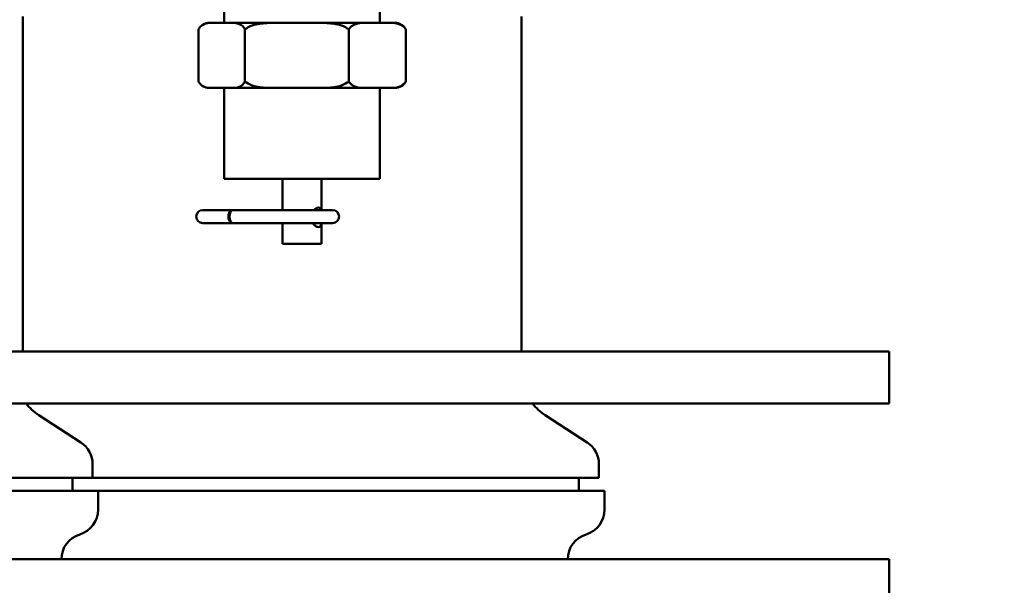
# Model space of a CAD drawing. Header units: inches. Extents: x 0.1 to 33.9, y 0.6 to 21.4.
# Tile 11 of 82: x 8.6 to 12.4, y 7.5 to 9.7. Entities that reach past the tile are written whole.
import ezdxf

# ---------------------------------------------------------------- set-up
doc = ezdxf.new("R2010")
doc.units = ezdxf.units.IN
doc.header["$MEASUREMENT"] = 0
doc.layers.add('Dimension (ANSI)', color=7, linetype='Continuous', lineweight=25)
doc.layers.add('Visible (ANSI)', color=7, linetype='Continuous', lineweight=50)
doc.styles.add('Note Text (ANSI)', font='tahoma.ttf')
doc.dimstyles.new('Default (ANSI)', dxfattribs={"dimtxt": 0.12, "dimasz": 0.098425, "dimexe": 0.125, "dimexo": 0.0625, "dimgap": 0.031496, "dimtad": 0, "dimtih": 1, "dimtoh": 1, "dimrnd": 1e-08, "dimzin": 4, "dimdsep": 46, "dimtxsty": 'Note Text (ANSI)', "dimcen": 0.09, "dimdle": 0.393701, "dimclrd": 256, "dimclre": 256, "dimclrt": 256, "dimadec": 0, "dimazin": 1, "dimtfac": 1, "dimtofl": 0, "dimtmove": 0, "dimatfit": 3, "dimfxl": 1, "dimtolj": 1, "dimtzin": 4, "dimlwd": -1, "dimlwe": -1, "dimarcsym": 0})

# ---------------------------------------------------------------- blocks, each defined once
blk = doc.blocks.new('*D7')
at = {"layer": 'Defpoints', "color": 0, "transparency": 16777216}
for p in [(9.9454, 11.5564), (17.6262, 11.5564), (17.8161, 5.6379)]:
    blk.add_point(p, dxfattribs=at)
at = {"layer": 'Dimension (ANSI)', "transparency": 16777216}
for p, q in [((10.0079, 11.5564), (17.7512, 11.5564)), ((17.6262, 11.4579), (17.6262, 8.6911)), ((17.6262, 5.7363), (17.6262, 8.5031))]:
    blk.add_line(p, q, dxfattribs=at)
for points in [[(17.6098, 11.4579), (17.6426, 11.4579), (17.6262, 11.5564)], [(17.6098, 5.7363), (17.6426, 5.7363), (17.6262, 5.6379)]]:
    blk.add_solid(points, dxfattribs=at)
at = {"layer": 'Dimension (ANSI)', "transparency": 16777216, "insert": (17.4746, 8.6596), "char_height": 0.12, "attachment_point": 1, "style": 'Note Text (ANSI)'}
blk.add_mtext('\\A1;5.92', dxfattribs=at)
blk = doc.blocks.new('*D8')
at = {"layer": 'Defpoints', "color": 0, "transparency": 16777216}
for p in [(9.9454, 11.5564), (18.5, 11.5564), (16.9252, 4.5759)]:
    blk.add_point(p, dxfattribs=at)
at = {"layer": 'Dimension (ANSI)', "transparency": 16777216}
for p, q in [((10.0079, 11.5564), (18.625, 11.5564)), ((18.5, 11.4579), (18.5, 8.1604)), ((18.5, 4.6743), (18.5, 7.9719)), ((16.9877, 4.5759), (18.625, 4.5759))]:
    blk.add_line(p, q, dxfattribs=at)
for points in [[(18.4836, 11.4579), (18.5164, 11.4579), (18.5, 11.5564)], [(18.4836, 4.6743), (18.5164, 4.6743), (18.5, 4.5759)]]:
    blk.add_solid(points, dxfattribs=at)
at = {"layer": 'Dimension (ANSI)', "transparency": 16777216, "insert": (18.3463, 8.1289), "char_height": 0.12, "attachment_point": 1, "style": 'Note Text (ANSI)'}
blk.add_mtext('\\A1;6.98', dxfattribs=at)
blk = doc.blocks.new('*D9')
at = {"layer": 'Defpoints', "color": 0, "transparency": 16777216}
for p in [(4.7284, 11.5564), (7.2481, 11.5564), (9.7063, 2.3583)]:
    blk.add_point(p, dxfattribs=at)
at = {"layer": 'Dimension (ANSI)', "transparency": 16777216}
for p, q in [((7.1856, 11.5564), (4.6034, 11.5564)), ((4.7284, 11.4579), (4.7284, 7.0513)), ((4.7284, 2.4567), (4.7284, 6.8633)), ((9.6438, 2.3583), (4.6034, 2.3583))]:
    blk.add_line(p, q, dxfattribs=at)
for points in [[(4.712, 11.4579), (4.7448, 11.4579), (4.7284, 11.5564)], [(4.712, 2.4567), (4.7448, 2.4567), (4.7284, 2.3583)]]:
    blk.add_solid(points, dxfattribs=at)
at = {"layer": 'Dimension (ANSI)', "transparency": 16777216, "insert": (4.5743, 7.0198), "char_height": 0.12, "attachment_point": 1, "style": 'Note Text (ANSI)'}
blk.add_mtext('\\A1;9.20', dxfattribs=at)

msp = doc.modelspace()

# ---------------------------------------------------------------- linework, layer by layer
at = {"layer": 'Visible (ANSI)'}
for p, q in [((9.3751, 10.1439), (9.3751, 9.6439)), ((9.9751, 10.1439), (9.9751, 9.6439)), ((8.6, 8.3799), (8.6, 9.6689)), ((9.317, 9.6439), (9.3122, 9.6439)), ((9.4141, 9.6439), (9.317, 9.6439)), ((9.5469, 9.6439), (9.4141, 9.6439)), ((9.7629, 9.6439), (9.5469, 9.6439)), ((9.905, 9.6439), (9.7629, 9.6439)), ((10.024, 9.6439), (9.905, 9.6439)), ((10.0381, 9.6439), (10.024, 9.6439)), ((10.52, 8.3799), (10.52, 9.6689)), ((9.2758, 9.6189), (9.2758, 9.4189)), ((9.4552, 9.6189), (9.4552, 9.4189)), ((9.8546, 9.6189), (9.8546, 9.4189)), ((10.0745, 9.6189), (10.0745, 9.4189)), ((9.3122, 9.3939), (9.317, 9.3939)), ((9.4141, 9.3939), (9.317, 9.3939)), ((9.3751, 9.3939), (9.3751, 9.0439)), ((9.4141, 9.3939), (9.5469, 9.3939)), ((9.7629, 9.3939), (9.5469, 9.3939)), ((9.7629, 9.3939), (9.905, 9.3939)), ((10.024, 9.3939), (9.905, 9.3939)), ((9.9751, 9.3939), (9.9751, 9.0439)), ((10.024, 9.3939), (10.0381, 9.3939)), ((9.3751, 9.0439), (9.9751, 9.0439)), ((9.6001, 9.0439), (9.6001, 8.9239)), ((9.7501, 9.0439), (9.7501, 8.9239)), ((9.4053, 8.9239), (9.2927, 8.9239)), ((9.4089, 8.9239), (9.4053, 8.9239)), ((9.7927, 8.9239), (9.4089, 8.9239)), ((9.2927, 8.8739), (9.4053, 8.8739)), ((9.4053, 8.8739), (9.4089, 8.8739)), ((9.4089, 8.8739), (9.7927, 8.8739)), ((9.6001, 8.8739), (9.6001, 8.7939)), ((9.7501, 8.8739), (9.7501, 8.7939)), ((9.6001, 8.7939), (9.7501, 8.7939)), ((7.6014, 8.3799), (8.6459, 8.3799)), ((8.6459, 8.3799), (11.8006, 8.3799)), ((11.8006, 8.3799), (11.9362, 8.3799)), ((11.9362, 8.1799), (11.9362, 8.3799)), ((8.6459, 8.1799), (7.6014, 8.1799)), ((11.8006, 8.1799), (8.6459, 8.1799)), ((11.9362, 8.1799), (11.8006, 8.1799)), ((8.661, 8.1347), (8.8229, 8.0296)), ((10.6111, 8.1347), (10.773, 8.0296)), ((8.8684, 7.8939), (8.8684, 7.9457)), ((10.8185, 7.8939), (10.8185, 7.9457)), ((6.3514, 7.8939), (8.8684, 7.8939)), ((8.7912, 7.8439), (8.7912, 7.8939)), ((8.8684, 7.8939), (10.8185, 7.8939)), ((10.7414, 7.8439), (10.7414, 7.8939)), ((8.8894, 7.8439), (6.3304, 7.8439)), ((8.8894, 7.7711), (8.8894, 7.8439)), ((10.8395, 7.8439), (8.8894, 7.8439)), ((10.8395, 7.7711), (10.8395, 7.8439)), ((7.6014, 7.5799), (8.6459, 7.5799)), ((8.6459, 7.5799), (11.8006, 7.5799)), ((11.8006, 7.5799), (11.9362, 7.5799)), ((11.9362, 7.5799), (11.9362, 7.3799))]:
    msp.add_line(p, q, dxfattribs=at)
for centre, radius, start, end in [((9.3187, 9.5943), 0.05, 97.4228, 128.4979), ((10.0316, 9.5943), 0.05, 51.5021, 82.5772), ((9.3187, 9.4435), 0.05, 231.5021, 262.5772), ((10.0316, 9.4435), 0.05, 277.4228, 308.4979), ((9.2927, 8.8989), 0.025, 90, 270), ((9.7927, 8.8989), 0.025, 270, 90), ((8.7699, 8.3025), 0.2, 217.8035, 237), ((10.72, 8.3025), 0.2, 217.8035, 237), ((8.7684, 7.9457), 0.1, 0, 57), ((10.7185, 7.9457), 0.1, 0, 57), ((8.7894, 7.7711), 0.1, 287.0077, 0), ((10.7395, 7.7711), 0.1, 287.0077, 0), ((8.8479, 7.5799), 0.1, 107.0077, 180), ((10.798, 7.5799), 0.1, 107.0077, 180)]:
    msp.add_arc(centre, radius, start, end, dxfattribs=at)
for centre, major_axis, ratio, start_param, end_param in [((9.4053, 8.8989), (0, 0.025), 0.549762, 6.147619, 9.560345), ((9.4089, 8.8989), (0, -0.025), 0.5351, 3.141593, 6.283185)]:
    msp.add_ellipse(centre, major_axis=major_axis, ratio=ratio, start_param=start_param, end_param=end_param, dxfattribs=at)
for points, knots in [([(9.317, 9.6439), (9.3085, 9.6431), (9.2996, 9.6411), (9.2874, 9.6337), (9.2821, 9.6291), (9.2774, 9.6218), (9.2766, 9.6204), (9.2758, 9.6189)], [0.2587738, 0.2587738, 0.2587738, 0.2587738, 0.3929433, 0.3929433, 0.4732626, 0.4732626, 0.4896631, 0.4896631, 0.4896631, 0.4896631]), ([(9.4552, 9.6189), (9.4545, 9.6204), (9.4536, 9.6218), (9.449, 9.6291), (9.4437, 9.6337), (9.4315, 9.6411), (9.4226, 9.6431), (9.4141, 9.6439)], [1.7421001, 1.7421001, 1.7421001, 1.7421001, 1.7585005, 1.7585005, 1.8388199, 1.8388199, 1.9729893, 1.9729893, 1.9729893, 1.9729893]), ([(9.5469, 9.6439), (9.5279, 9.6431), (9.508, 9.6411), (9.4809, 9.6337), (9.4692, 9.6291), (9.4588, 9.6218), (9.457, 9.6204), (9.4552, 9.6189)], [0.2587738, 0.2587738, 0.2587738, 0.2587738, 0.3929433, 0.3929433, 0.4732626, 0.4732626, 0.4896631, 0.4896631, 0.4896631, 0.4896631]), ([(9.8546, 9.6189), (9.8528, 9.6204), (9.851, 9.6218), (9.8406, 9.6291), (9.8289, 9.6337), (9.8018, 9.6411), (9.7819, 9.6431), (9.7629, 9.6439)], [1.7421001, 1.7421001, 1.7421001, 1.7421001, 1.7585005, 1.7585005, 1.8388199, 1.8388199, 1.9729893, 1.9729893, 1.9729893, 1.9729893]), ([(9.905, 9.6439), (9.8946, 9.6431), (9.8836, 9.6411), (9.8687, 9.6337), (9.8622, 9.6291), (9.8565, 9.6218), (9.8555, 9.6204), (9.8546, 9.6189)], [0.2587738, 0.2587738, 0.2587738, 0.2587738, 0.3929433, 0.3929433, 0.4732626, 0.4732626, 0.4896631, 0.4896631, 0.4896631, 0.4896631]), ([(10.0745, 9.6189), (10.0735, 9.6204), (10.0725, 9.6218), (10.0668, 9.6291), (10.0603, 9.6337), (10.0454, 9.6411), (10.0345, 9.6431), (10.024, 9.6439)], [1.7421001, 1.7421001, 1.7421001, 1.7421001, 1.7585005, 1.7585005, 1.8388199, 1.8388199, 1.9729893, 1.9729893, 1.9729893, 1.9729893]), ([(10.0627, 9.6334), (10.066, 9.6307), (10.0694, 9.6272), (10.0729, 9.6218), (10.0737, 9.6204), (10.0745, 9.6189)], [0.41773444, 0.41773444, 0.41773444, 0.41773444, 0.47326259, 0.47326259, 0.48966308, 0.48966308, 0.48966308, 0.48966308]), ([(9.2758, 9.4189), (9.2766, 9.4173), (9.2774, 9.4159), (9.2821, 9.4087), (9.2874, 9.404), (9.2996, 9.3966), (9.3085, 9.3946), (9.317, 9.3939)], [0.6262185, 0.6262185, 0.6262185, 0.6262185, 0.642619, 0.642619, 0.7229383, 0.7229383, 0.8571077, 0.8571077, 0.8571077, 0.8571077]), ([(9.4141, 9.3939), (9.4226, 9.3946), (9.4315, 9.3966), (9.4437, 9.404), (9.449, 9.4087), (9.4536, 9.4159), (9.4545, 9.4173), (9.4552, 9.4189)], [1.3746554, 1.3746554, 1.3746554, 1.3746554, 1.5088248, 1.5088248, 1.5891442, 1.5891442, 1.6055447, 1.6055447, 1.6055447, 1.6055447]), ([(9.4552, 9.4189), (9.457, 9.4173), (9.4588, 9.4159), (9.4692, 9.4087), (9.4809, 9.404), (9.508, 9.3966), (9.5279, 9.3946), (9.5469, 9.3939)], [0.6262185, 0.6262185, 0.6262185, 0.6262185, 0.642619, 0.642619, 0.7229383, 0.7229383, 0.8571077, 0.8571077, 0.8571077, 0.8571077]), ([(9.7629, 9.3939), (9.7819, 9.3946), (9.8018, 9.3966), (9.8289, 9.404), (9.8406, 9.4087), (9.851, 9.4159), (9.8528, 9.4173), (9.8546, 9.4189)], [1.3746554, 1.3746554, 1.3746554, 1.3746554, 1.5088248, 1.5088248, 1.5891442, 1.5891442, 1.6055447, 1.6055447, 1.6055447, 1.6055447]), ([(9.8546, 9.4189), (9.8555, 9.4173), (9.8565, 9.4159), (9.8622, 9.4087), (9.8687, 9.404), (9.8836, 9.3966), (9.8946, 9.3946), (9.905, 9.3939)], [0.6262185, 0.6262185, 0.6262185, 0.6262185, 0.642619, 0.642619, 0.7229383, 0.7229383, 0.8571077, 0.8571077, 0.8571077, 0.8571077]), ([(10.024, 9.3939), (10.0345, 9.3946), (10.0454, 9.3966), (10.0603, 9.404), (10.0668, 9.4087), (10.0725, 9.4159), (10.0735, 9.4173), (10.0745, 9.4189)], [1.3746554, 1.3746554, 1.3746554, 1.3746554, 1.5088248, 1.5088248, 1.5891442, 1.5891442, 1.6055447, 1.6055447, 1.6055447, 1.6055447]), ([(10.0745, 9.4189), (10.0737, 9.4173), (10.0729, 9.4159), (10.0694, 9.4105), (10.066, 9.407), (10.0627, 9.4044)], [0.62621849, 0.62621849, 0.62621849, 0.62621849, 0.64261898, 0.64261898, 0.69814713, 0.69814713, 0.69814713, 0.69814713]), ([(9.7206, 8.9239), (9.7231, 8.9265), (9.7259, 8.9288), (9.732, 8.9323), (9.7352, 8.9333), (9.7404, 8.9333), (9.7428, 8.9323), (9.7461, 8.9288), (9.7471, 8.9265), (9.7479, 8.9239)], [0.3722558, 0.3722558, 0.3722558, 0.3722558, 0.4027952, 0.4027952, 0.4393584, 0.4393584, 0.4759216, 0.4759216, 0.506461, 0.506461, 0.506461, 0.506461]), ([(9.7491, 8.8739), (9.7489, 8.8722), (9.7487, 8.8706), (9.7476, 8.866), (9.7464, 8.8631), (9.7428, 8.8592), (9.7404, 8.8583), (9.7352, 8.8583), (9.732, 8.8592), (9.7254, 8.8631), (9.722, 8.866), (9.718, 8.8706), (9.7168, 8.8722), (9.7157, 8.8739)], [0.0577605, 0.0577605, 0.0577605, 0.0577605, 0.0733263, 0.0733263, 0.1098896, 0.1098896, 0.1464528, 0.1464528, 0.183016, 0.183016, 0.2195793, 0.2195793, 0.2351451, 0.2351451, 0.2351451, 0.2351451])]:
    msp.add_open_spline(points, degree=3, knots=knots, dxfattribs=at)

# ---------------------------------------------------------------- dimensions: what is measured, and where the dimension line sits
at = {"layer": 'Dimension (ANSI)'}
for base, p1, p2, override, picture, middle in [((4.7284, 11.5564), (9.7063, 2.3583), (7.2481, 11.5564), {"dimgap": 0.031496, "dimdec": 2, "dimtol": 0, "dimlim": 0, "dimtp": 0, "dimtm": 0, "dimtdec": 2, "dimatfit": 1}, '*D9', (4.7284, 6.9573)), ((17.6262, 11.5564), (17.8161, 5.6379), (9.9454, 11.5564), {"dimgap": 0.031496, "dimdec": 2, "dimse1": 1, "dimtol": 0, "dimlim": 0, "dimtp": 0, "dimtm": 0, "dimtdec": 2, "dimatfit": 1}, '*D7', (17.6262, 8.5971)), ((18.5, 11.5564), (16.9252, 4.5759), (9.9454, 11.5564), {"dimgap": 0.031496, "dimdec": 2, "dimtol": 0, "dimlim": 0, "dimtp": 0, "dimtm": 0, "dimtdec": 2, "dimatfit": 1}, '*D8', (18.5, 8.0661))]:
    dim = msp.add_linear_dim(base=base, p1=p1, p2=p2, angle=90, dimstyle='Default (ANSI)', override=override, dxfattribs=at)
    dim.commit()
    dim.dimension.update_dxf_attribs({"geometry": picture, "text_midpoint": middle, "dimtype": 160})

doc.saveas('drawing.dxf')
